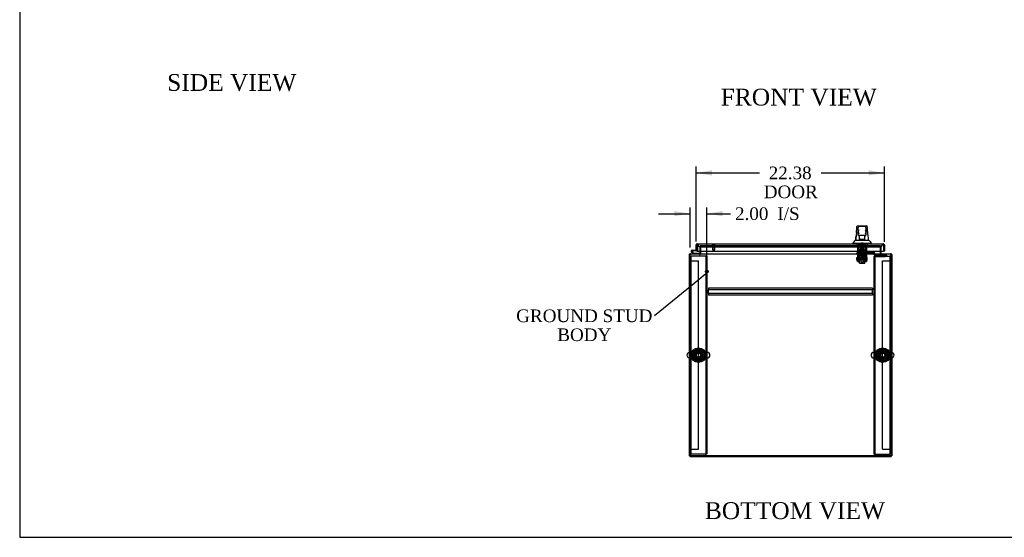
# Model space of a CAD drawing. Header units: inches. Extents: x 1 to 299, y -2 to 199.
# Tile 1 of 11: x 1 to 118, y 1 to 62. Entities that reach past the tile are written whole.
import ezdxf
from ezdxf import colors
from ezdxf.entities.mleader import LeaderData, LeaderLine
from ezdxf.enums import TextEntityAlignment as Align
from ezdxf.lldxf.tags import DXFTag
from ezdxf.math import Vec2, Vec3

# ---------------------------------------------------------------- set-up
doc = ezdxf.new("R2010")
doc.units = ezdxf.units.IN
doc.header["$MEASUREMENT"] = 0
for name, color, linetype in [('COM50677-1', 7, 'Continuous'), ('COM53964-2', 7, 'Continuous'), ('COM55523', 7, 'Continuous'), ('COM70215', 7, 'Continuous'), ('COM70220', 7, 'Continuous'), ('COM70757-2', 7, 'Continuous'), ('COM70763-2', 7, 'Continuous'), ('COM70764-7', 7, 'Continuous'), ('COM70838', 7, 'Continuous'), ('COM70839-3', 7, 'Continuous'), ('COM71203-5', 7, 'Continuous'), ('COM71205-7', 7, 'Continuous'), ('COM71206-4', 7, 'Continuous'), ('Default', 7, 'Continuous'), ('HAN86294', 7, 'Continuous'), ('HAN86294_NUT', 7, 'Continuous'), ('HAN86294_SCREW', 7, 'Continuous'), ('HAN86294_WASHER', 7, 'Continuous'), ('HAN_NUT', 7, 'Continuous'), ('NTS18024', 7, 'Continuous'), ('NTS18147', 7, 'Continuous'), ('ROL87452', 7, 'Continuous'), ('RVT17786', 7, 'Continuous'), ('RVT19000', 7, 'Continuous'), ('SCS86415', 7, 'Continuous'), ('SPC87322', 7, 'Continuous'), ('STD26122', 7, 'Continuous'), ('STD26258', 7, 'Continuous'), ('WAF25376', 7, 'Continuous'), ('WAF25377', 7, 'Continuous'), ('WAM254785', 7, 'Continuous'), ('WAM30038', 7, 'Continuous')]:
    doc.layers.add(name, color=color, linetype=linetype)
doc.styles.add('SEACAD_Times_New_Roman', font='times.ttf')
tags = doc.linetypes.add('HIDDEN2', pattern=[0.1875, 0.125, -0.0625]).pattern_tags.tags
tags[6:7] = [DXFTag(74, 4), DXFTag(75, 0), DXFTag(340, '0'), DXFTag(46, 0.0), DXFTag(50, 0.0), DXFTag(44, 0.0), DXFTag(45, 0.0)]
tags[4:5] = [DXFTag(74, 4), DXFTag(75, 0), DXFTag(340, '0'), DXFTag(46, 0.0), DXFTag(50, 0.0), DXFTag(44, 0.0), DXFTag(45, 0.0)]
doc.dimstyles.new('HAMMOND_(STH_-_300x200)', dxfattribs={"dimtxt": 1.5, "dimasz": 1.875, "dimexe": 0.75, "dimexo": 0.75, "dimgap": 0.375, "dimtad": 0, "dimtih": 1, "dimtoh": 1, "dimzin": 0, "dimdsep": 46, "dimtxsty": 'SEACAD_Times_New_Roman', "dimblk1": '_SE_FILLED', "dimblk2": '_SE_FILLED', "dimsah": 1, "dimcen": 0.75, "dimadec": 0, "dimazin": 0, "dimtfac": 0.8, "dimtofl": 0, "dimtmove": 0, "dimatfit": 3, "dimfxl": 1, "dimtolj": 1, "dimtzin": 0, "dimarcsym": 0})

# ---------------------------------------------------------------- blocks, each defined once
blk = doc.blocks.new('_SE_FILLED')
at = {"color": 0}
blk.add_line((0, 0), (-1, 0), dxfattribs=at)
blk.add_solid([(0, 0), (-1, -0.1665), (-1, 0.1665), (0, 0)], dxfattribs=at)
blk = doc.blocks.new('SE2')
at = {"layer": 'COM50677-1', "color": 7, "linetype": 'HIDDEN2'}
for p, q in [((80.96, 33.94), (81.08, 33.94)), ((81.14, 33.94), (81.08, 33.94)), ((81.08, 10.44), (81.08, 33.94)), ((82.77, 33.94), (81.14, 33.94)), ((82.83, 33.94), (82.77, 33.94)), ((82.83, 33.94), (82.83, 10.44)), ((82.96, 33.94), (82.83, 33.94)), ((82.96, 33.94), (82.96, 10.44)), ((102.83, 33.94), (102.95, 33.94)), ((102.83, 10.44), (102.83, 33.94)), ((102.95, 10.44), (102.95, 33.94)), ((103.01, 33.94), (102.95, 33.94)), ((103.01, 33.94), (104.64, 33.94)), ((104.64, 33.94), (104.7, 33.94)), ((104.7, 33.94), (104.7, 10.44)), ((104.83, 33.94), (104.7, 33.94)), ((80.96, 10.44), (81.08, 10.44)), ((81.14, 10.44), (81.08, 10.44)), ((82.77, 10.44), (81.14, 10.44)), ((82.77, 10.44), (82.83, 10.44)), ((82.96, 10.44), (82.83, 10.44)), ((102.83, 10.44), (102.95, 10.44)), ((102.95, 10.44), (103.01, 10.44)), ((103.01, 10.44), (104.64, 10.44)), ((104.64, 10.44), (104.7, 10.44)), ((104.83, 10.44), (104.7, 10.44))]:
    blk.add_line(p, q, dxfattribs=at)
for centre in [(81.96, 22.19), (103.83, 22.19)]:
    blk.add_circle(centre, 0.375, dxfattribs=at)
at = {"layer": 'COM53964-2', "color": 7, "linetype": 'HIDDEN2'}
for p, q in [((80.96, 33.38), (81.09, 33.38)), ((81.09, 33.38), (81.82, 33.38)), ((81.82, 33.38), (81.96, 33.38)), ((81.96, 11.01), (81.96, 33.38)), ((103.83, 11.01), (103.83, 33.38)), ((103.83, 33.38), (103.96, 33.38)), ((103.96, 33.38), (104.69, 33.38)), ((104.69, 33.38), (104.83, 33.38)), ((80.96, 11.01), (81.09, 11.01)), ((81.09, 11.01), (81.82, 11.01)), ((81.82, 11.01), (81.96, 11.01)), ((103.83, 11.01), (103.96, 11.01)), ((103.96, 11.01), (104.69, 11.01)), ((104.69, 11.01), (104.83, 11.01))]:
    blk.add_line(p, q, dxfattribs=at)
at = {"layer": 'COM55523', "color": 7, "linetype": 'Continuous'}
for p, q in [((81.77, 35.12), (81.77, 35.12)), ((81.33, 34.22), (81.12, 34.44)), ((81.2, 34.64), (81.77, 34.64)), ((81.77, 34.58), (81.2, 34.58)), ((81.23, 34.41), (81.36, 34.29)), ((81.25, 34.53), (81.31, 34.53)), ((81.36, 34.29), (82.05, 34.29)), ((81.77, 34.64), (81.77, 34.64)), ((82.05, 34.29), (82.05, 34.22))]:
    blk.add_line(p, q, dxfattribs=at)
at = {"layer": 'COM55523', "color": 7, "linetype": 'HIDDEN2'}
for p, q in [((81.77, 35.12), (81.83, 35.12)), ((81.83, 35.12), (81.83, 34.6)), ((81.14, 34.51), (81.14, 34.53)), ((81.16, 34.48), (81.23, 34.41)), ((81.19, 34.58), (81.21, 34.58)), ((81.21, 34.46), (81.19, 34.46)), ((81.31, 34.52), (81.25, 34.52)), ((81.26, 34.53), (81.26, 34.51)), ((82.05, 34.22), (81.33, 34.22)), ((81.33, 34.22), (81.33, 34.22)), ((81.8, 34.58), (81.77, 34.58)), ((82.05, 34.22), (82.05, 34.22))]:
    blk.add_line(p, q, dxfattribs=at)
at = {"layer": 'COM55523', "color": 7, "linetype": 'Continuous'}
blk.add_circle((81.2, 34.52), 0.05, dxfattribs=at)
for radius, start, end in [(0.117, 90, 5.2159), (0.117, 227.608, 287.0274), (0.055, 90, 5.2159), (0.055, 5.2159, 90), (0.117, 5.2159, 28.0398)]:
    blk.add_arc((81.2, 34.52), radius, start, end, dxfattribs=at)
at = {"layer": 'COM55523', "color": 7, "linetype": 'HIDDEN2'}
for centre, radius, start, end in [((81.19, 34.53), 0.05, 90, 180), ((81.19, 34.51), 0.05, 180, 270), ((81.2, 34.52), 0.117, 28.0398, 90), ((81.21, 34.53), 0.05, 0, 90), ((81.21, 34.51), 0.05, 270, 0), ((81.8, 34.6), 0.025, 270, 0)]:
    blk.add_arc(centre, radius, start, end, dxfattribs=at)
at = {"layer": 'COM70215', "color": 7, "linetype": 'HIDDEN2'}
for p, q in [((102.64, 30.13), (83.14, 30.13)), ((83.14, 30.13), (83.14, 30.09)), ((83.14, 30.09), (83.14, 29.98)), ((83.14, 29.98), (83.14, 29.94)), ((83.14, 29.5), (83.14, 29.94)), ((102.64, 29.94), (83.14, 29.94)), ((102.64, 29.5), (83.14, 29.5)), ((83.14, 29.5), (83.14, 29.46)), ((83.14, 29.46), (83.14, 29.36)), ((83.14, 29.36), (83.14, 29.32)), ((102.64, 29.32), (83.14, 29.32)), ((102.64, 30.13), (102.64, 30.09)), ((102.64, 30.09), (102.64, 29.98)), ((102.64, 29.98), (102.64, 29.94)), ((102.64, 29.5), (102.64, 29.94)), ((102.64, 29.5), (102.64, 29.46)), ((102.64, 29.46), (102.64, 29.36)), ((102.64, 29.36), (102.64, 29.32))]:
    blk.add_line(p, q, dxfattribs=at)
at = {"layer": 'COM70220', "color": 7, "linetype": 'HIDDEN2'}
for p, q in [((82.16, 35.07), (82.41, 35.07)), ((82.41, 35.07), (103.31, 35.07)), ((103.31, 35.07), (103.56, 35.07))]:
    blk.add_line(p, q, dxfattribs=at)
for centre, start, end in [((82.16, 35.32), 180, 270), ((103.56, 35.32), 270, 0)]:
    blk.add_arc(centre, 0.25, start, end, dxfattribs=at)
at = {"layer": 'COM70757-2', "color": 7, "linetype": 'Continuous'}
for p, q in [((81.67, 34.64), (81.67, 35.27)), ((81.77, 35.33), (81.73, 35.38)), ((81.77, 35.27), (81.77, 35.38)), ((81.77, 35.33), (81.77, 35.27)), ((81.77, 35.27), (81.77, 34.54)), ((81.77, 35.27), (81.77, 35.27)), ((81.77, 34.64), (81.77, 35.27)), ((81.82, 35.41), (103.9, 35.41)), ((81.82, 35.41), (81.82, 35.41)), ((81.82, 35.41), (81.82, 35.41)), ((103.9, 35.41), (103.9, 35.41)), ((103.91, 35.41), (103.9, 35.41)), ((103.9, 35.41), (103.9, 35.41)), ((103.95, 35.27), (103.95, 35.38)), ((103.95, 35.33), (103.99, 35.38)), ((103.95, 35.27), (103.95, 35.33)), ((103.95, 35.27), (103.95, 34.54)), ((103.95, 35.27), (103.95, 35.27)), ((103.95, 35.27), (103.95, 34.54)), ((104.05, 35.27), (104.05, 34.54)), ((81.67, 34.64), (81.77, 34.64)), ((81.77, 34.54), (103.95, 34.54)), ((104.05, 34.54), (103.95, 34.54))]:
    blk.add_line(p, q, dxfattribs=at)
for centre, start, end in [((81.82, 35.27), 127.5036, 180), ((81.82, 35.27), 90.1561, 127.5036), ((81.82, 35.27), 90, 90.0762), ((103.9, 35.27), 89.9238, 90), ((103.9, 35.27), 52.4964, 89.8439), ((103.9, 35.27), 0, 52.4964)]:
    blk.add_arc(centre, 0.143, start, end, dxfattribs=at)
for points in [[(81.77, 35.38), (81.78, 35.39), (81.78, 35.4), (81.8, 35.41), (81.8, 35.41), (81.81, 35.41), (81.81, 35.41), (81.82, 35.41)], [(103.95, 35.38), (103.94, 35.39), (103.94, 35.4), (103.92, 35.41), (103.92, 35.41), (103.91, 35.41), (103.91, 35.41), (103.9, 35.41)]]:
    blk.add_open_spline(points, degree=3, knots=[0, 0, 0, 0, 0.5, 0.5, 0.75, 0.75, 1, 1, 1, 1], dxfattribs=at)
at = {"layer": 'COM70763-2', "color": 7, "linetype": 'HIDDEN2'}
blk.add_line((80.96, 10.26), (104.83, 10.26), dxfattribs=at)
at = {"layer": 'COM70763-2', "color": 7, "linetype": 'Continuous'}
for p, q in [((80.96, 10.16), (80.96, 10.22)), ((80.96, 10.16), (104.83, 10.16)), ((104.83, 10.16), (104.83, 10.22))]:
    blk.add_line(p, q, dxfattribs=at)
at = {"layer": 'COM70764-7', "color": 7, "linetype": 'HIDDEN2'}
for p, q in [((82.24, 35.19), (82.24, 35.19)), ((103.55, 35.19), (82.24, 35.19)), ((103.55, 35.19), (103.55, 35.19))]:
    blk.add_line(p, q, dxfattribs=at)
at = {"layer": 'COM70838', "color": 7, "linetype": 'HIDDEN2'}
for p, q in [((100.77, 34.21), (100.77, 34.33)), ((100.77, 34.33), (100.89, 34.33)), ((100.89, 34.21), (100.77, 34.21)), ((100.89, 34.33), (101.95, 34.33)), ((101.37, 34.21), (100.89, 34.21)), ((101.95, 34.21), (101.41, 34.21)), ((101.95, 34.33), (102.03, 34.33)), ((102.03, 34.21), (101.95, 34.21)), ((102.75, 34.33), (102.03, 34.33)), ((102.03, 34.21), (102.72, 34.21)), ((102.85, 34.33), (102.75, 34.33)), ((102.75, 34.33), (102.75, 34.21)), ((102.84, 34.09), (102.84, 34.12)), ((102.91, 34.28), (102.91, 34.27)), ((103.03, 34.15), (103.03, 34.05)), ((103.03, 34.15), (104.28, 34.15)), ((103.03, 34.05), (104.15, 34.05)), ((103.03, 33.92), (104.15, 33.92)), ((104.28, 34.07), (104.28, 34.15)), ((104.28, 34.07), (104.28, 33.94))]:
    blk.add_line(p, q, dxfattribs=at)
for centre, radius, start, end in [((102.72, 34.09), 0.117, 76.4554, 90), ((102.72, 34.09), 0.117, 0, 76.4554), ((103.03, 34.12), 0.193, 180, 270), ((102.85, 34.27), 0.06, 0, 90), ((103.03, 34.28), 0.125, 180, 270)]:
    blk.add_arc(centre, radius, start, end, dxfattribs=at)
for centre, major_axis, start_param, end_param in [((104.15, 34.07), (-0.125, 0), 1.570796, 3.141593), ((104.15, 33.94), (0.125, 0), 4.712389, 6.283185)]:
    blk.add_ellipse(centre, major_axis=major_axis, ratio=0.145455, start_param=start_param, end_param=end_param, dxfattribs=at)
at = {"layer": 'COM70839-3', "color": 7, "linetype": 'HIDDEN2'}
for p, q in [((100.86, 34.94), (100.93, 34.94)), ((100.86, 34.93), (100.86, 34.94)), ((100.86, 34.93), (100.86, 33.8)), ((100.93, 34.94), (100.93, 34.93)), ((100.93, 34.93), (100.93, 33.8)), ((100.93, 34.48), (101.85, 34.48)), ((101.85, 34.94), (101.92, 34.94)), ((101.85, 34.93), (101.85, 34.94)), ((101.85, 34.93), (101.85, 33.8)), ((101.92, 34.94), (101.92, 34.93)), ((101.92, 34.93), (101.92, 33.8)), ((100.86, 33.64), (100.86, 33.8)), ((100.86, 33.64), (100.86, 33.38)), ((100.86, 33.3), (100.86, 33.38)), ((100.86, 33.3), (100.93, 33.3)), ((100.93, 33.8), (100.93, 33.64)), ((101.85, 33.69), (100.93, 33.69)), ((100.93, 33.38), (100.93, 33.64)), ((100.93, 33.62), (101.85, 33.62)), ((100.93, 33.38), (100.93, 33.3)), ((101.85, 33.64), (101.85, 33.8)), ((101.85, 33.64), (101.85, 33.38)), ((101.85, 33.3), (101.85, 33.38)), ((101.85, 33.3), (101.92, 33.3)), ((101.92, 33.8), (101.92, 33.64)), ((101.92, 33.38), (101.92, 33.64)), ((101.92, 33.38), (101.92, 33.3))]:
    blk.add_line(p, q, dxfattribs=at)
at = {"layer": 'COM71203-5', "color": 7, "linetype": 'HIDDEN2'}
for p, q in [((82.14, 35.19), (82.14, 34.54)), ((82.24, 35.19), (82.14, 35.19))]:
    blk.add_line(p, q, dxfattribs=at)
at = {"layer": 'COM71203-5', "color": 7, "linetype": 'Continuous'}
for p, q in [((80.86, 34.13), (80.86, 10.22)), ((80.86, 34.13), (80.96, 34.13)), ((82.14, 34.54), (82.14, 34.27)), ((80.86, 10.22), (80.96, 10.22))]:
    blk.add_line(p, q, dxfattribs=at)
for centre, radius, start, end in [((81, 34.08), 0.143, 109.6129, 160.3871), ((82.09, 34.27), 0.048, 270, 0), ((82.09, 34.27), 0.143, 340.3871, 0)]:
    blk.add_arc(centre, radius, start, end, dxfattribs=at)
at = {"layer": 'COM71203-5', "color": 7, "linetype": 'HIDDEN2'}
for centre, radius, start, end in [((81, 34.08), 0.143, 90, 109.6129), ((81, 34.08), 0.048, 90, 180), ((82.09, 34.27), 0.143, 270, 340.3871)]:
    blk.add_arc(centre, radius, start, end, dxfattribs=at)
at = {"layer": 'COM71205-7', "color": 7, "linetype": 'HIDDEN2'}
for p, q in [((82.24, 34.54), (82.24, 35.19)), ((82.24, 35.19), (103.55, 35.19)), ((103.55, 35.19), (103.55, 34.54))]:
    blk.add_line(p, q, dxfattribs=at)
at = {"layer": 'COM71205-7', "color": 7, "linetype": 'Continuous'}
for p, q in [((80.96, 34.08), (80.96, 34.22)), ((80.96, 34.22), (104.83, 34.22)), ((80.96, 10.22), (80.96, 34.08)), ((82.24, 34.27), (82.24, 34.54)), ((82.24, 34.27), (82.24, 34.22)), ((103.55, 34.54), (103.55, 34.27)), ((103.55, 34.22), (103.55, 34.27)), ((104.83, 34.22), (104.83, 34.08)), ((104.83, 34.08), (104.83, 10.22)), ((104.83, 10.22), (80.96, 10.22))]:
    blk.add_line(p, q, dxfattribs=at)
at = {"layer": 'COM71206-4', "color": 7, "linetype": 'HIDDEN2'}
for p in [(103.55, 35.19), (103.64, 34.54)]:
    blk.add_line(p, (103.64, 35.19), dxfattribs=at)
at = {"layer": 'COM71206-4', "color": 7, "linetype": 'Continuous'}
for p, q in [((103.64, 34.27), (103.64, 34.54)), ((104.83, 34.13), (104.92, 34.13)), ((104.92, 34.13), (104.92, 10.22)), ((104.83, 10.22), (104.92, 10.22))]:
    blk.add_line(p, q, dxfattribs=at)
for centre, radius, start, end in [((103.69, 34.27), 0.143, 180, 199.6129), ((103.69, 34.27), 0.048, 180, 270), ((104.78, 34.08), 0.143, 19.6129, 70.3871)]:
    blk.add_arc(centre, radius, start, end, dxfattribs=at)
at = {"layer": 'COM71206-4', "color": 7, "linetype": 'HIDDEN2'}
for centre, radius, start, end in [((103.69, 34.27), 0.143, 199.6129, 270), ((104.78, 34.08), 0.143, 70.3871, 90), ((104.78, 34.08), 0.048, 0, 90)]:
    blk.add_arc(centre, radius, start, end, dxfattribs=at)
at = {"layer": 'HAN86294', "color": 7, "linetype": 'Continuous'}
for p, q in [((100.78, 37.47), (100.79, 37.47)), ((100.84, 37.53), (101.94, 37.53)), ((101.76, 37.45), (101.03, 37.45)), ((102, 37.47), (102, 37.47)), ((100.94, 36.88), (100.94, 37.36)), ((100.94, 36.48), (100.94, 36.88)), ((100.94, 36.45), (100.94, 36.48)), ((101.03, 36.39), (101, 36.39)), ((101.76, 36.39), (101.03, 36.39)), ((101.09, 35.96), (101.09, 36.39)), ((101.69, 36.39), (101.69, 35.96)), ((101.79, 36.39), (101.76, 36.39)), ((101.85, 37.36), (101.85, 36.88)), ((101.85, 36.88), (101.85, 36.48)), ((101.85, 36.48), (101.85, 36.45)), ((100.3, 35.49), (100.65, 35.49)), ((100.3, 35.49), (100.3, 35.41)), ((100.61, 35.85), (100.81, 35.85)), ((100.65, 35.49), (100.89, 35.49)), ((100.81, 35.85), (100.92, 35.85)), ((100.89, 35.49), (101.33, 35.49)), ((100.92, 35.85), (101.13, 35.85)), ((101.09, 35.92), (101.09, 35.96)), ((101.31, 35.91), (101.12, 35.91)), ((101.13, 35.85), (101.2, 35.85)), ((101.2, 35.85), (101.29, 35.85)), ((101.29, 35.85), (101.33, 35.85)), ((101.48, 35.91), (101.31, 35.91)), ((101.33, 35.85), (101.45, 35.85)), ((101.33, 35.49), (101.45, 35.49)), ((101.45, 35.85), (101.75, 35.85)), ((101.45, 35.49), (101.5, 35.49)), ((101.66, 35.91), (101.48, 35.91)), ((101.5, 35.49), (101.65, 35.49)), ((101.65, 35.49), (102.13, 35.49)), ((101.69, 35.96), (101.69, 35.92)), ((101.75, 35.85), (101.86, 35.85)), ((101.86, 35.85), (102.16, 35.85)), ((102.13, 35.49), (102.48, 35.49)), ((102.48, 35.41), (102.48, 35.49))]:
    blk.add_line(p, q, dxfattribs=at)
at = {"layer": 'HAN86294', "color": 7, "linetype": 'HIDDEN2'}
for p, q in [((101, 34.71), (101, 35.41)), ((101.19, 34.71), (101.19, 35.41)), ((101.23, 35.41), (101.23, 35.29)), ((101.23, 35.29), (101.55, 35.29)), ((101.55, 35.29), (101.55, 35.41)), ((101.59, 34.71), (101.59, 35.41)), ((101.79, 34.71), (101.79, 35.41)), ((101.19, 34.71), (101, 34.71)), ((101.59, 34.71), (101.19, 34.71)), ((101.23, 34.58), (101.23, 34.71)), ((101.39, 34.58), (101.23, 34.58)), ((101.23, 34.21), (101.23, 33.25)), ((101.55, 34.58), (101.39, 34.58)), ((101.55, 34.58), (101.55, 34.71)), ((101.55, 33.25), (101.55, 34.21)), ((101.79, 34.71), (101.59, 34.71)), ((101.23, 33.25), (101.55, 33.25)), ((101.23, 33.25), (101.26, 33.22)), ((101.52, 33.22), (101.26, 33.22)), ((101.52, 33.22), (101.55, 33.25))]:
    blk.add_line(p, q, dxfattribs=at)
at = {"layer": 'HAN86294', "color": 7, "linetype": 'Continuous'}
for centre, radius, start, end in [((100.84, 37.47), 0.06, 89.9925, 174.0071), ((101.03, 37.36), 0.09, 90, 180), ((101.76, 37.36), 0.09, 0, 90), ((101.94, 37.47), 0.06, 5.5758, 90.0089), ((116.53, 34.85), 15.93, 173.1476, 176.4108), ((101.19, 36.88), 0.259, 130.7149, 177.9019), ((100.98, 36.88), 0.0411, 178.3464, 179.9974), ((101.03, 36.48), 0.09, 180, 270), ((101, 36.45), 0.06, 180, 270), ((101.59, 36.88), 0.259, 2.0981, 49.2851), ((101.76, 36.48), 0.09, 270, 0), ((101.79, 36.45), 0.06, 270, 0), ((101.8, 36.88), 0.0411, 0.0026, 1.6536), ((40.14, 29.8), 62.32, 5.5659, 6.5216), ((96.51, 39.12), 5.25, 316.2334, 321.3827), ((114.6, 46.04), 16.06, 219.3746, 221.0327)]:
    blk.add_arc(centre, radius, start, end, dxfattribs=at)
for points in [[(100.71, 36.75), (100.73, 36.99), (100.76, 37.23), (100.78, 37.47)], [(102.05, 36.88), (102.03, 37.08), (102.02, 37.27), (102, 37.47)], [(100.62, 35.85), (100.63, 35.99), (100.65, 36.13), (100.66, 36.27)]]:
    blk.add_open_spline(points, degree=3, dxfattribs=at)
for points, knots in [([(101.03, 36.6), (101.02, 36.61), (101.02, 36.63), (101.01, 36.65), (101, 36.66), (100.99, 36.7), (100.98, 36.72), (100.96, 36.76), (100.96, 36.77), (100.95, 36.79), (100.95, 36.81), (100.94, 36.84), (100.94, 36.86), (100.94, 36.88)], [0, 0, 0, 0, 0.125, 0.125, 0.25, 0.25, 0.5, 0.5, 0.625, 0.625, 0.75, 0.75, 1, 1, 1, 1]), ([(101.85, 36.88), (101.85, 36.86), (101.84, 36.84), (101.83, 36.81), (101.83, 36.79), (101.82, 36.77), (101.82, 36.76), (101.81, 36.72), (101.8, 36.7), (101.78, 36.66), (101.78, 36.65), (101.77, 36.63), (101.76, 36.61), (101.76, 36.6)], [0, 0, 0, 0, 0.25, 0.25, 0.375, 0.375, 0.5, 0.5, 0.75, 0.75, 0.875, 0.875, 1, 1, 1, 1]), ([(101.09, 35.96), (101.09, 35.96), (101.09, 35.97), (101.1, 35.98), (101.1, 35.99), (101.11, 36.01), (101.11, 36.02), (101.12, 36.04)], [0, 0, 0, 0, 0.25, 0.25, 0.5, 0.5, 1, 1, 1, 1]), ([(101.12, 35.91), (101.12, 35.91), (101.11, 35.91), (101.11, 35.91), (101.1, 35.91), (101.1, 35.91), (101.09, 35.91), (101.09, 35.91), (101.09, 35.91), (101.09, 35.92)], [0, 0, 0, 0, 0.25, 0.25, 0.5, 0.5, 0.75, 0.75, 1, 1, 1, 1]), ([(101.66, 36.04), (101.67, 36.02), (101.67, 36.01), (101.68, 35.99), (101.69, 35.98), (101.69, 35.97), (101.69, 35.96), (101.69, 35.96)], [0, 0, 0, 0, 0.5, 0.5, 0.75, 0.75, 1, 1, 1, 1]), ([(101.69, 35.92), (101.69, 35.91), (101.69, 35.91), (101.69, 35.91), (101.68, 35.91), (101.68, 35.91), (101.67, 35.91), (101.66, 35.91)], [0, 0, 0, 0, 0.25, 0.25, 0.5, 0.5, 1, 1, 1, 1])]:
    blk.add_open_spline(points, degree=3, knots=knots, dxfattribs=at)
at = {"layer": 'HAN86294_NUT', "color": 7, "linetype": 'HIDDEN2'}
for p, q in [((101.39, 33.99), (101.06, 33.99)), ((101.06, 33.67), (101.06, 33.99)), ((101.72, 33.99), (101.39, 33.99)), ((101.39, 33.67), (101.39, 33.99)), ((101.72, 33.67), (101.72, 33.99)), ((101.22, 33.67), (101.06, 33.67)), ((101.06, 33.67), (101.06, 33.62)), ((101.69, 33.59), (101.09, 33.59)), ((101.39, 33.67), (101.22, 33.67)), ((101.56, 33.67), (101.39, 33.67)), ((101.72, 33.67), (101.56, 33.67)), ((101.72, 33.62), (101.72, 33.67))]:
    blk.add_line(p, q, dxfattribs=at)
for centre, start, end in [((101.09, 33.62), 180, 270), ((101.69, 33.62), 270, 0)]:
    blk.add_arc(centre, 0.03, start, end, dxfattribs=at)
at = {"layer": 'HAN86294_SCREW', "color": 7, "linetype": 'HIDDEN2'}
for p, q in [((101.13, 35.17), (101.65, 35.17)), ((101.13, 35.17), (101.13, 35.1)), ((101.13, 35.1), (101.65, 35.1)), ((101.17, 34.96), (101.17, 35.1)), ((101.27, 35.54), (101.51, 35.54)), ((101.27, 35.54), (101.27, 35.17)), ((101.28, 34.96), (101.28, 35.1)), ((101.5, 34.96), (101.5, 35.1)), ((101.51, 35.17), (101.51, 35.54)), ((101.61, 34.96), (101.61, 35.1)), ((101.65, 35.1), (101.65, 35.17)), ((101.17, 34.96), (101.28, 34.96)), ((101.28, 34.96), (101.5, 34.96)), ((101.5, 34.96), (101.61, 34.96))]:
    blk.add_line(p, q, dxfattribs=at)
at = {"layer": 'HAN86294_WASHER', "color": 7, "linetype": 'HIDDEN2'}
for p, q in [((101.08, 35.32), (101.08, 35.26)), ((101.7, 35.26), (101.08, 35.26)), ((101.7, 35.26), (101.08, 35.26)), ((101.08, 35.26), (101.08, 35.2)), ((101.7, 35.2), (101.08, 35.2)), ((101.7, 35.26), (101.7, 35.32)), ((101.7, 35.2), (101.7, 35.26))]:
    blk.add_line(p, q, dxfattribs=at)
at = {"layer": 'HAN_NUT', "color": 7, "linetype": 'HIDDEN2'}
for p, q in [((100.78, 35.32), (100.78, 35.1)), ((100.78, 35.1), (101.08, 35.1)), ((101.08, 35.32), (101.08, 35.1)), ((101.08, 35.1), (101.7, 35.1)), ((101.7, 35.32), (101.7, 35.1)), ((101.7, 35.1), (102, 35.1)), ((102, 35.32), (102, 35.1))]:
    blk.add_line(p, q, dxfattribs=at)
at = {"layer": 'NTS18024', "color": 7, "linetype": 'HIDDEN2'}
for p, q in [((81.42, 22.19), (81.69, 22.66)), ((81.69, 22.66), (82.22, 22.66)), ((82.22, 22.66), (82.49, 22.19)), ((103.36, 22.46), (103.83, 22.73)), ((103.36, 21.93), (103.36, 22.46)), ((103.83, 22.73), (104.29, 22.46)), ((104.29, 22.46), (104.29, 21.93)), ((81.69, 21.73), (81.42, 22.19)), ((82.22, 21.73), (81.69, 21.73)), ((82.49, 22.19), (82.22, 21.73)), ((103.82, 21.65), (103.36, 21.93)), ((104.29, 21.93), (103.82, 21.65))]:
    blk.add_line(p, q, dxfattribs=at)
for centre in [(81.96, 22.19), (103.83, 22.19)]:
    blk.add_circle(centre, 0.263, dxfattribs=at)
at = {"layer": 'NTS18147', "color": 7, "linetype": 'HIDDEN2'}
for p, q in [((101, 34.41), (100.93, 34.41)), ((100.93, 34.41), (100.93, 34.41)), ((101, 34.41), (100.93, 34.41)), ((100.93, 34.41), (100.93, 34.35)), ((100.93, 34.35), (101, 34.35)), ((100.93, 34.35), (101, 34.35)), ((100.93, 34.35), (100.93, 34.28)), ((100.93, 34.28), (100.99, 34.28)), ((100.93, 34.28), (100.99, 34.28)), ((100.99, 34.35), (100.99, 34.28)), ((101.32, 34.41), (101, 34.41)), ((101, 34.41), (101, 34.41)), ((101.32, 34.41), (101, 34.41)), ((101, 34.35), (101, 34.41)), ((101.16, 34.28), (101.19, 34.28)), ((101.16, 34.28), (101.19, 34.28)), ((101.61, 34.85), (101.17, 34.85)), ((101.17, 34.85), (101.17, 34.85)), ((101.61, 34.85), (101.17, 34.85)), ((101.17, 34.85), (101.17, 34.41)), ((101.46, 34.41), (101.32, 34.41)), ((101.32, 34.41), (101.32, 34.41)), ((101.46, 34.41), (101.32, 34.41)), ((101.32, 34.41), (101.32, 34.35)), ((101.32, 34.35), (101.46, 34.35)), ((101.32, 34.35), (101.46, 34.35)), ((101.79, 34.41), (101.46, 34.41)), ((101.46, 34.41), (101.46, 34.41)), ((101.79, 34.41), (101.46, 34.41)), ((101.46, 34.35), (101.46, 34.41)), ((101.59, 34.28), (101.62, 34.28)), ((101.59, 34.28), (101.62, 34.28)), ((101.61, 34.85), (101.61, 34.85)), ((101.61, 34.41), (101.61, 34.85)), ((101.85, 34.41), (101.79, 34.41)), ((101.79, 34.41), (101.79, 34.41)), ((101.85, 34.41), (101.79, 34.41)), ((101.79, 34.41), (101.79, 34.35)), ((101.79, 34.35), (101.85, 34.35)), ((101.79, 34.35), (101.85, 34.35)), ((101.79, 34.35), (101.79, 34.28)), ((101.79, 34.28), (101.85, 34.28)), ((101.79, 34.28), (101.85, 34.28)), ((101.85, 34.41), (101.85, 34.41)), ((101.85, 34.35), (101.85, 34.41)), ((101.85, 34.35), (101.85, 34.28))]:
    blk.add_line(p, q, dxfattribs=at)
for centre, start_param, end_param in [((101.16, 34.6), 2.506883, 3.776302), ((101.16, 34.6), 2.506883, 3.776302), ((101.19, 34.6), 3.141593, 3.776302), ((101.59, 34.6), 2.506883, 3.141593), ((101.59, 34.6), 2.506883, 3.141593), ((101.62, 34.6), 2.506883, 3.141593), ((101.62, 34.6), 2.506883, 3.776302)]:
    blk.add_ellipse(centre, major_axis=(0, 0.318), ratio=0.866025, start_param=start_param, end_param=end_param, dxfattribs=at)
at = {"layer": 'ROL87452', "color": 7, "linetype": 'HIDDEN2'}
for p, q in [((101.08, 33.13), (101.08, 34.13)), ((101.7, 33.13), (101.7, 34.13)), ((101.08, 33.13), (101.7, 33.13))]:
    blk.add_line(p, q, dxfattribs=at)
at = {"layer": 'RVT17786', "color": 7, "linetype": 'HIDDEN2'}
for p, q in [((100.71, 33.75), (100.71, 33.5)), ((101.92, 33.75), (100.71, 33.75)), ((100.71, 33.5), (101.92, 33.5))]:
    blk.add_line(p, q, dxfattribs=at)
blk.add_arc((101.69, 33.63), 0.318, 317.1291, 42.8709, dxfattribs=at)
at = {"layer": 'RVT19000', "color": 7, "linetype": 'HIDDEN2'}
for p, q in [((101.08, 34.21), (101.08, 34.13)), ((101.7, 34.1), (101.08, 34.1)), ((101.2, 34.33), (101.2, 34.21)), ((101.53, 34.55), (101.25, 34.55)), ((101.25, 34.55), (101.25, 34.33)), ((101.41, 34.21), (101.37, 34.21)), ((101.53, 34.33), (101.53, 34.55)), ((101.59, 34.21), (101.59, 34.33)), ((101.7, 34.13), (101.7, 34.21))]:
    blk.add_line(p, q, dxfattribs=at)
at = {"layer": 'SCS86415', "color": 7, "linetype": 'HIDDEN2'}
for p, q in [((81.43, 22.52), (80.92, 22.52)), ((82.99, 22.52), (82.49, 22.52)), ((103.3, 22.52), (102.79, 22.52)), ((104.86, 22.52), (104.36, 22.52)), ((80.92, 21.86), (81.43, 21.86)), ((82.49, 21.86), (82.99, 21.86)), ((102.79, 21.86), (103.3, 21.86)), ((104.36, 21.86), (104.86, 21.86))]:
    blk.add_line(p, q, dxfattribs=at)
for centre, radius in [((81.96, 22.19), 0.625), ((81.96, 22.19), 0.312), ((81.96, 22.19), 0.252), ((103.83, 22.19), 0.625), ((103.83, 22.19), 0.312), ((103.83, 22.19), 0.252)]:
    blk.add_circle(centre, radius, dxfattribs=at)
at = {"layer": 'SCS86415', "color": 7, "linetype": 'Continuous'}
for centre, start, end in [((80.92, 22.19), 100.3132, 259.6868), ((104.86, 22.19), 280.3132, 79.6868)]:
    blk.add_arc(centre, 0.331, start, end, dxfattribs=at)
at = {"layer": 'SCS86415', "color": 7, "linetype": 'HIDDEN2'}
for centre, start, end in [((80.92, 22.19), 90, 100.3132), ((82.99, 22.19), 270, 90), ((102.79, 22.19), 90, 270), ((104.86, 22.19), 79.6868, 90), ((80.92, 22.19), 259.6868, 270), ((104.86, 22.19), 270, 280.3132)]:
    blk.add_arc(centre, 0.331, start, end, dxfattribs=at)
at = {"layer": 'SPC87322', "color": 7, "linetype": 'HIDDEN2'}
for p, q in [((101, 34.71), (101, 34.33)), ((101.15, 34.21), (101.15, 34.33)), ((101.16, 34.21), (101.16, 34.33)), ((101.62, 34.21), (101.62, 34.33)), ((101.63, 34.21), (101.63, 34.33)), ((101.78, 34.33), (101.78, 34.71))]:
    blk.add_line(p, q, dxfattribs=at)
at = {"layer": 'STD26122', "color": 7, "linetype": 'HIDDEN2'}
for p, q in [((101.21, 35.32), (101.21, 34.35)), ((101.58, 34.35), (101.58, 35.32)), ((101.21, 34.35), (101.58, 34.35)), ((101.21, 34.35), (101.24, 34.32)), ((101.54, 34.32), (101.24, 34.32)), ((101.54, 34.32), (101.58, 34.35))]:
    blk.add_line(p, q, dxfattribs=at)
at = {"layer": 'STD26258', "color": 7, "linetype": 'HIDDEN2'}
for p, q in [((83.61, 35.32), (83.61, 35.29)), ((83.61, 35.29), (83.92, 35.29)), ((83.64, 35.29), (83.64, 34.69)), ((83.67, 34.69), (83.67, 35.29)), ((83.86, 34.69), (83.86, 35.29)), ((83.89, 34.69), (83.89, 35.29)), ((83.92, 35.29), (83.92, 35.32)), ((83.64, 34.69), (83.89, 34.69))]:
    blk.add_line(p, q, dxfattribs=at)
blk.add_circle((82.96, 32.13), 0.156, dxfattribs=at)
at = {"layer": 'WAF25376', "color": 7, "linetype": 'HIDDEN2'}
for p, q in [((100.95, 33.94), (100.95, 33.31)), ((101.05, 33.94), (100.95, 33.94)), ((101.05, 33.94), (101.05, 33.31)), ((101.73, 33.94), (101.73, 33.31)), ((101.83, 33.94), (101.73, 33.94)), ((101.83, 33.94), (101.83, 33.31)), ((100.95, 33.31), (101.05, 33.31)), ((101.73, 33.31), (101.83, 33.31))]:
    blk.add_line(p, q, dxfattribs=at)
at = {"layer": 'WAF25377', "color": 7, "linetype": 'HIDDEN2'}
for centre, radius in [((81.96, 22.19), 0.875), ((81.96, 22.19), 0.34), ((103.83, 22.19), 0.875), ((103.83, 22.19), 0.34)]:
    blk.add_circle(centre, radius, dxfattribs=at)
at = {"layer": 'WAM254785', "color": 7, "linetype": 'HIDDEN2'}
for centre, radius in [((81.96, 22.19), 0.75), ((81.96, 22.19), 0.312), ((103.83, 22.19), 0.75), ((103.83, 22.19), 0.312)]:
    blk.add_circle(centre, radius, dxfattribs=at)
at = {"layer": 'WAM30038', "color": 7, "linetype": 'HIDDEN2'}
for p, q in [((101.02, 34.56), (101.77, 34.56)), ((101.02, 34.56), (101.02, 34.56)), ((101.02, 34.56), (101.77, 34.56)), ((101.02, 34.56), (101.02, 34.53)), ((101.02, 34.53), (101.77, 34.53)), ((101.02, 34.53), (101.77, 34.53)), ((101.16, 34.62), (101.22, 34.62)), ((101.16, 34.62), (101.22, 34.62)), ((101.22, 34.62), (101.19, 34.58)), ((101.22, 34.62), (101.19, 34.58)), ((101.21, 34.58), (101.24, 34.62)), ((101.21, 34.58), (101.24, 34.62)), ((101.21, 34.57), (101.23, 34.61)), ((101.23, 34.61), (101.22, 34.62)), ((101.23, 34.61), (101.22, 34.62)), ((101.23, 34.61), (101.23, 34.61)), ((101.24, 34.62), (101.37, 34.62)), ((101.24, 34.62), (101.37, 34.62)), ((101.37, 34.62), (101.37, 34.58)), ((101.41, 34.62), (101.54, 34.62)), ((101.41, 34.62), (101.54, 34.62)), ((101.41, 34.58), (101.41, 34.62)), ((101.54, 34.62), (101.57, 34.58)), ((101.54, 34.62), (101.57, 34.58)), ((101.56, 34.62), (101.55, 34.61)), ((101.56, 34.62), (101.55, 34.61)), ((101.55, 34.61), (101.55, 34.61)), ((101.55, 34.61), (101.58, 34.57)), ((101.56, 34.62), (101.62, 34.62)), ((101.59, 34.58), (101.56, 34.62)), ((101.56, 34.62), (101.62, 34.62)), ((101.59, 34.58), (101.56, 34.62)), ((101.77, 34.56), (101.77, 34.56)), ((101.77, 34.53), (101.77, 34.56))]:
    blk.add_line(p, q, dxfattribs=at)
for centre, radius, start, end in [((100.48, 35.14), 0.854, 316.5547, 318.2901), ((101.39, 34.58), 0.0182, 177.1609, 267.9942), ((101.39, 34.58), 0.0181, 271.7718, 3.073), ((102.29, 35.14), 0.85, 221.7058, 223.4493)]:
    blk.add_arc(centre, radius, start, end, dxfattribs=at)
for points, knots in [([(101.12, 34.58), (101.12, 34.58), (101.13, 34.58), (101.13, 34.58), (101.14, 34.6), (101.15, 34.61), (101.16, 34.62)], [0, 0, 0, 0, 0.141448, 0.141448, 0.141448, 1, 1, 1, 1]), ([(101.19, 34.58), (101.19, 34.57), (101.19, 34.57), (101.18, 34.57), (101.18, 34.57), (101.18, 34.56), (101.18, 34.56), (101.18, 34.56)], [0, 0, 0, 0, 0.25, 0.25, 0.5, 0.5, 0.5626015, 0.5626015, 0.5626015, 0.5626015]), ([(101.19, 34.56), (101.19, 34.56), (101.19, 34.56), (101.2, 34.56), (101.2, 34.56), (101.21, 34.57), (101.21, 34.57), (101.21, 34.58)], [0, 0, 0, 0, 0.25, 0.25, 0.5, 0.5, 1, 1, 1, 1]), ([(101.57, 34.58), (101.57, 34.57), (101.57, 34.57), (101.57, 34.57), (101.58, 34.57), (101.58, 34.56), (101.58, 34.56), (101.59, 34.56), (101.59, 34.56), (101.59, 34.56)], [0, 0, 0, 0, 0.25, 0.25, 0.5, 0.5, 0.75, 0.75, 1, 1, 1, 1]), ([(101.6, 34.56), (101.6, 34.56), (101.6, 34.56), (101.6, 34.57), (101.6, 34.57), (101.59, 34.58)], [0.4389304, 0.4389304, 0.4389304, 0.4389304, 0.5, 0.5, 1, 1, 1, 1]), ([(101.62, 34.62), (101.63, 34.61), (101.64, 34.6), (101.65, 34.58), (101.66, 34.58), (101.66, 34.58), (101.66, 34.58)], [0, 0, 0, 0, 0.858552, 0.858552, 0.858552, 1, 1, 1, 1])]:
    blk.add_open_spline(points, degree=3, knots=knots, dxfattribs=at)
blk = doc.blocks.new('DMBLK4828')
at = {"layer": 'Default', "linetype": 'Continuous'}
for points in [[(79.08, 39.3), (79.08, 38.68), (80.96, 38.99)], [(84.83, 39.3), (82.96, 38.99), (84.83, 38.68)]]:
    blk.add_hatch(color=7, dxfattribs=at).paths.add_polyline_path(points)
at = {"layer": 'Default', "color": 7, "linetype": 'Continuous'}
for p, q in [((77.21, 38.99), (80.96, 38.99)), ((80.96, 34.97), (80.96, 39.74)), ((82.96, 32.88), (82.96, 39.74)), ((82.96, 38.99), (85.02, 38.99)), ((85.02, 38.99), (85.77, 38.99))]:
    blk.add_line(p, q, dxfattribs=at)
at = {"layer": 'Default', "color": 7, "linetype": 'Continuous', "style": 'SEACAD_Times_New_Roman'}
for s, p in [('2.00', (86.3, 39.74)), ('I/S', (91.33, 39.74))]:
    blk.add_text(s, height=1.5, dxfattribs=at).set_placement(p, align=Align.TOP_LEFT)
blk = doc.blocks.new('DMBLK4829')
at = {"layer": 'Default', "linetype": 'Continuous'}
for points in [[(83.55, 44.14), (81.67, 43.83), (83.55, 43.52)], [(102.17, 44.14), (102.17, 43.52), (104.05, 43.83)]]:
    blk.add_hatch(color=7, dxfattribs=at).paths.add_polyline_path(points)
at = {"layer": 'Default', "color": 7, "linetype": 'Continuous'}
for p, q in [((81.67, 35.7), (81.67, 44.58)), ((104.05, 35.65), (104.05, 44.58)), ((81.67, 43.83), (89.19, 43.83)), ((96.53, 43.83), (104.05, 43.83))]:
    blk.add_line(p, q, dxfattribs=at)
at = {"layer": 'Default', "color": 7, "linetype": 'Continuous', "style": 'SEACAD_Times_New_Roman'}
for s, p in [('22.38', (90.3, 44.58)), ('DOOR', (89.71, 42.33))]:
    blk.add_text(s, height=1.5, dxfattribs=at).set_placement(p, align=Align.TOP_LEFT)
blk = doc.blocks.new('BORDER')
at = {"layer": 'Default', "color": 7, "linetype": 'Continuous'}
for p, q in [((-41.86, 27.86), (-41.86, 0)), ((-41.86, 0), (0, 0))]:
    blk.add_line(p, q, dxfattribs=at)

msp = doc.modelspace()

# ---------------------------------------------------------------- block references
at = {"layer": 'Default', "color": 7, "xscale": 7.12, "yscale": 7.12, "zscale": 7.12}
msp.add_blockref('BORDER', (299.411, 0.564), dxfattribs=at)
at = {"layer": 'Default'}
msp.add_blockref('SE2', (0, 0), dxfattribs=at)

# ---------------------------------------------------------------- texts
at = {"layer": 'Default', "color": 7, "linetype": 'Continuous', "style": 'SEACAD_Times_New_Roman'}
for s, p in [('SIDE VIEW', (18.872, 55.566)), ('FRONT VIEW', (84.594, 53.83)), ('BOTTOM VIEW', (82.717, 4.731))]:
    msp.add_text(s, height=2, dxfattribs=at).set_placement(p, align=Align.TOP_LEFT)

# ---------------------------------------------------------------- dimensions: what is measured, and where the dimension line sits
at = {"layer": 'Default', "color": 7, "linetype": 'Continuous'}
dim = msp.add_linear_dim(base=(81.673, 43.831), p1=(81.673, 34.955), p2=(104.048, 34.902), angle=359.86556, text='\\A1;<>\\PDOOR', dimstyle='HAMMOND_(STH_-_300x200)', dxfattribs=at)
dim.commit()
dim.dimension.update_dxf_attribs({"geometry": 'DMBLK4829', "text_midpoint": (92.86, 43.831), "dimtype": 161})
dim = msp.add_linear_dim(base=(82.956, 38.991), p1=(80.956, 34.224), p2=(82.956, 32.129), text='\\A1;<> I/S', dimstyle='HAMMOND_(STH_-_300x200)', override={"dimtmove": 1}, dxfattribs=at)
dim.commit()
dim.dimension.update_dxf_attribs({"geometry": 'DMBLK4828', "text_midpoint": (85.774, 38.991), "dimtype": 160})

# ---------------------------------------------------------------- leaders
ml = msp.add_multileader_mtext('Standard', dxfattribs=at)
ml.set_content('{\\pxsm0.9;\\fTimes New Roman|b0||i0||c0|p34;\\W1.;GROUND STUD\\PBODY\\P}', color=7)
ml.set_leader_properties()
ml.set_arrow_properties(name='_SE_FILLED')
ml.build(insert=Vec2(0, 0))
ml.multileader.update_dxf_attribs({"dogleg_length": 0, "arrow_head_size": 1.875})
ctx = ml.context
ctx.base_point, ctx.char_height, ctx.arrow_head_size, ctx.landing_gap_size = Vec3(60.485, 26.188), 1.5, 1.875, 0.525
ctx.text_align_type = 1
notes = []
notes.append((ctx, [(0, (1, 1, 0), (76.76, 26.848), (-1, 0), 0, [(0, [(83.082, 32.037)], 0, [])])]))
ctx.mtext.insert, ctx.mtext.alignment = Vec3(68.405, 27.614), 2
for ctx, leaders in notes:
    for number, flags, end, landing, length, lines in leaders:
        leader = LeaderData()
        leader.index, (leader.has_last_leader_line, leader.has_dogleg_vector, leader.attachment_direction) = number, flags
        leader.last_leader_point, leader.dogleg_vector, leader.dogleg_length = Vec3(end), Vec3(landing), length
        for number, points, colour, breaks in lines:
            line = LeaderLine()
            line.index, line.vertices, line.color, line.breaks = number, Vec3.list(points), colors.encode_raw_color(colour), breaks
            leader.lines.append(line)
        ctx.leaders.append(leader)

doc.saveas('drawing.dxf')
